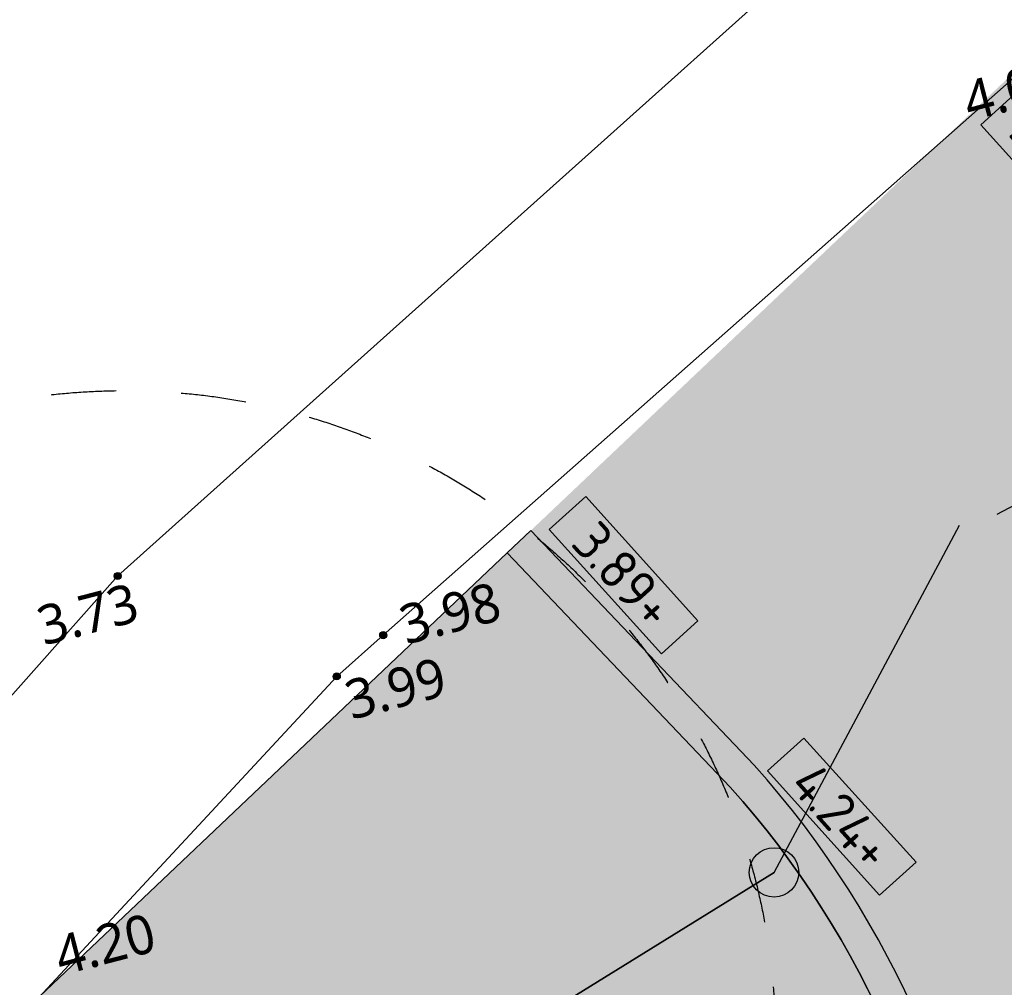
# Model space of a CAD drawing. Header units: millimetres. Extents: x 37875 to 299461, y 97699 to 271071.
# Tile 185 of 198: x 177522 to 186600, y 232505 to 241426. Entities that reach past the tile are written whole.
import ezdxf
from ezdxf.enums import TextEntityAlignment as Align

# ---------------------------------------------------------------- set-up
doc = ezdxf.new("R2010")
doc.units = ezdxf.units.MM
doc.linetypes.add('HIDDEN2X', pattern=[10, 5, -5])
for name, color, linetype, true_color in [('Boom - stamprojectie', 7, 'HIDDEN2X', 0x009900), ('Terrein - Groen Solid', 7, 'Continuous', 0x6c9a5b), ('Terrein - Struyk Verwo - Hydro Lineo XL  0 Solid Grijs', 7, 'Continuous', 0xb6b7b4)]:
    doc.layers.add(name, color=color, linetype=linetype, true_color=true_color)
for name, color, linetype in [('Hoogte inmeting Binnen Perceel Elementen', 252, 'Continuous'), ('Hoogte inmeting Buiten Perceel', 252, 'Continuous'), ('Terrein - Groen Gras', 10, 'Continuous'), ('Terrein - Straat Nieuw', 10, 'Continuous'), ('Terrein - Struyk Verwo - Hydro Lineo XL 0 Tegels', 250, 'Continuous'), ('Terrein - Struyk Verwo - Hydro Lineo XL 50 Tegels', 251, 'Continuous')]:
    doc.layers.add(name, color=color, linetype=linetype)
doc.layers.add('N-ME-IE-TERREINAFSCHEIDING_KUNSTMATIG_HEKWERK_RASTER-G', color=30, linetype='IE-TERREINAFSCHEIDING_KUNSTMATIG-SO', lineweight=35, true_color=0xff7f00)
doc.layers.add('N-WE-IE-TERREINAFSCHEIDING_DOORGANG-S', color=210, linetype='Continuous', lineweight=25)
doc.layers.add('X-XX-AL-HOOGTELABEL-S-200', color=7, linetype='Continuous', lineweight=18)
doc.styles.add('20240327-SHE000-0150x1$0$Segoe UI', font='segoeui.ttf', dxfattribs={"height": 12})
doc.styles.add('NLCS-ISO-ANNOTATIEF-T18', font='txt', dxfattribs={"height": 1.8})
doc.linetypes.add('IE-TERREINAFSCHEIDING_KUNSTMATIG-SO', pattern='A,4,[82,NLCS.SHX,S=0.75,R=90,X=0,Y=0],4,-2', length=10)

# ---------------------------------------------------------------- blocks, each defined once
blk = doc.blocks.new('20240327-SHE000-0150x1$0$detailpunt')
h = blk.add_hatch(color=256)
edge = h.paths.add_edge_path()
edge.add_arc((0, 0), 0.1623463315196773, 0, 360)
blk.add_circle((0, 0), 0.1623463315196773)
blk = doc.blocks.new('Hoogten Buitenperceel')
at = {"xscale": 200, "yscale": 200, "zscale": 200}
for p in [(28423.71528285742, 24114.10074269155, 3728.892608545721), (30655.92064642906, 22970.98667108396, 3983.79149606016), (30145.83454433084, 22710.56030845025, 3989.943516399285)]:
    blk.add_blockref('20240327-SHE000-0150x1$0$detailpunt', p, dxfattribs=at)
at = {"style": '20240327-SHE000-0150x1$0$Segoe UI'}
for s, p in [('4.09', (37079.08418297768, 26199.00641559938, 4086.712017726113)), ('3.73', (27602.676209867, 23664.18513553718, 3728.892608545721)), ('3.98', (30838.46658208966, 22833.47707002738, 3983.79149606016)), ('3.99', (30177.93994244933, 22288.64097564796, 3989.943516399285))]:
    blk.add_text(s, height=360, dxfattribs=at).set_placement(p)
blk = doc.blocks.new('Inmeting Terrein Buiten Perceel')
blk.add_lwpolyline([(-6.468429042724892, 2.394458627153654), (20.1153044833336, 16.25150532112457), (23.84954933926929, 18.61382717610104), (26.04708792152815, 20.09384937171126), (30.14583454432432, 22.71056030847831), (30.65592064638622, 22.97098667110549), (37.90012325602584, 26.64892202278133)])
blk.add_polyline3d([(-7.271382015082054, 4.254458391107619, 3.208282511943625), (16.93067870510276, 16.8630119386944, 3.662921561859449), (20.04920070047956, 18.52035183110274, 3.776970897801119), (22.40557294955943, 19.99611135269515, 3.722808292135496), (25.91160370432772, 22.43077452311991, 3.714426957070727), (28.42371528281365, 24.11410074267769, 3.72889260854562), (36.90978991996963, 28.49694654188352, 3.98756940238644), (40.85470754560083, 30.52745656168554, 3.989394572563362), (46.93591126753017, 33.02043148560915, 4.178105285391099), (51.03591299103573, 34.7024504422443, 4.337321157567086)])
blk = doc.blocks.new('Inmeting Inriching Binnen perceel')
at = {"style": '20240327-SHE000-0150x1$0$Segoe UI'}
blk.add_text('4.20', height=0.36, dxfattribs=at).set_placement((26.99118940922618, 20.67847181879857, 4.201204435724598))
blk = doc.blocks.new('*U284')
h = blk.add_hatch(color=253)
h.dxf.hatch_style = 1
h.paths.add_polyline_path([(-3.858258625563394, -1.132202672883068), (3.858258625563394, -1.132202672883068), (3.858258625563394, 1.132202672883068), (-3.858258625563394, 1.132202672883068)])
blk.add_lwpolyline([(-3.858258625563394, -1.132202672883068), (3.858258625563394, -1.132202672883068), (3.858258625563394, 1.132202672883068), (-3.858258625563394, 1.132202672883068)], close=True)
at = {"style": 'NLCS-ISO-ANNOTATIEF-T18'}
blk.add_attdef('HGT', text='', height=1.8, dxfattribs=at).set_placement((-0.002853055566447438, -0.0004570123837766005), align=Align.MIDDLE_CENTER)
blk = doc.blocks.new('SIE-TERREINAFSCHEIDING_DOORGANG_ONDERHOUDSPOORT_4000_LAAG')
at = {"flags": 128}
for points in [[(1.925753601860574, -0.5398824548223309), (0, 0)], [(3.999999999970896, 2.328307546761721e-10), (2.102259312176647, -0.6313321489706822)]]:
    blk.add_lwpolyline(points, dxfattribs=at)
for centre in [(0, 0), (4.000000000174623, -5.820766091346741e-11)]:
    blk.add_circle(centre, 0.1254384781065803)

msp = doc.modelspace()

# ---------------------------------------------------------------- hatches: boundary and pattern name
at = {"layer": 'Terrein - Groen Gras'}
h = msp.add_hatch(dxfattribs=at)
h.set_pattern_fill('GRASS', color=256, scale=19.99999999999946, angle=44.55382537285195)
h.set_pattern_definition([(134.5538253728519, (-39679091.98138075, -435187456.3575751), (-507.984597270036, 3.955865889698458), [95.2499999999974, -623.1704895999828]), (89.55382537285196, (-39679091.98138075, -435187456.3575751), (-507.9845973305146, 3.955865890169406), [95.24999999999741, -412.7499999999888]), (179.5538253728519, (-39679091.98138075, -435187456.3575751), (-3.955865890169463, -507.9845973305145), [95.24999999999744, -412.7499999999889])])
edge = h.paths.add_edge_path()
edge.add_line((180648.3820131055, 218512.1338166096), (172867.4190995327, 218519.9035949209))
edge.add_line((172867.4190995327, 218519.9035949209), (172865.0225497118, 216119.9047914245))
edge.add_line((172865.0225497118, 216119.9047914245), (170214.0570780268, 216122.5519462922))
edge.add_line((170214.0570780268, 216122.5519462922), (170211.6605281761, 213722.5531427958))
edge.add_line((170211.6605281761, 213722.5531427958), (167560.6950564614, 213725.2002976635))
edge.add_line((167560.6950564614, 213725.2002976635), (167558.2985075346, 211325.2014942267))
edge.add_line((167558.2985075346, 211325.2014942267), (164907.333034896, 211327.8486490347))
edge.add_line((164907.333034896, 211327.8486490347), (164904.9364859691, 208927.849845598))
edge.add_line((164904.9364859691, 208927.849845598), (162253.9710133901, 208930.4970004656))
edge.add_line((162253.9710133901, 208930.4970004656), (162251.5744644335, 206530.4981969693))
edge.add_line((162251.5744644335, 206530.4981969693), (159600.6089917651, 206533.1453518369))
edge.add_line((159600.6089917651, 206533.1453518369), (159598.2124428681, 204133.146548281))
edge.add_line((159598.2124428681, 204133.146548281), (156947.2469702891, 204135.7937032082))
edge.add_line((156947.2469702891, 204135.7937032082), (156944.8504213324, 201735.7948996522))
edge.add_line((156944.8504213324, 201735.7948996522), (154293.8849487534, 201738.4420545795))
edge.add_line((154293.8849487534, 201738.4420545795), (154291.4883998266, 199338.4432510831))
edge.add_line((154291.4883998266, 199338.4432510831), (151640.5229271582, 199341.0904058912))
edge.add_line((151640.5229271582, 199341.0904058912), (151638.1263782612, 196941.0916023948))
edge.add_line((151638.1263782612, 196941.0916023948), (148987.1609056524, 196943.7387572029))
edge.add_line((148987.1609056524, 196943.7387572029), (148984.7643566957, 194543.7399537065))
edge.add_line((148984.7643566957, 194543.7399537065), (146333.7988840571, 194546.3871086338))
edge.add_line((146333.7988840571, 194546.3871086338), (146331.4023351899, 192146.3883051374))
edge.add_line((146331.4023351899, 192146.3883051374), (143680.4368625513, 192149.035460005))
edge.add_line((143680.4368625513, 192149.035460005), (143678.0403136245, 189749.0366565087))
edge.add_line((143678.0403136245, 189749.0366565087), (141027.0748409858, 189751.6838113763))
edge.add_line((141027.0748409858, 189751.6838113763), (141024.6782921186, 187351.68500788))
edge.add_line((141024.6782921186, 187351.68500788), (138373.7128194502, 187354.3321627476))
edge.add_line((138373.7128194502, 187354.3321627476), (138371.3162705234, 184954.3333593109))
edge.add_line((138371.3162705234, 184954.3333593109), (135720.3507979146, 184956.9805141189))
edge.add_line((135720.3507979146, 184956.9805141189), (135717.9542489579, 182556.9817106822))
edge.add_line((135717.9542489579, 182556.9817106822), (133066.9887763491, 182559.6288654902))
edge.add_line((133066.9887763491, 182559.6288654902), (133064.5922274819, 180159.6300619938))
edge.add_line((133064.5922274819, 180159.6300619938), (130413.6267547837, 180162.2772169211))
edge.add_line((130413.6267547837, 180162.2772169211), (130411.2302059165, 177762.2784134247))
edge.add_line((130411.2302059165, 177762.2784134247), (127760.2647332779, 177764.9255682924))
edge.add_line((127760.2647332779, 177764.9255682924), (127757.868184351, 175364.9267649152))
edge.add_line((127757.868184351, 175364.9267649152), (125106.902711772, 175367.5739197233))
edge.add_line((125106.902711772, 175367.5739197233), (125104.5061628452, 172967.5751162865))
edge.add_line((125104.5061628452, 172967.5751162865), (122453.5406902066, 172970.2222711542))
edge.add_line((122453.5406902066, 172970.2222711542), (122451.1441412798, 170570.2234677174))
edge.add_line((122451.1441412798, 170570.2234677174), (119800.1786686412, 170572.8706225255))
edge.add_line((119800.1786686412, 170572.8706225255), (119797.7821197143, 168172.8718190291))
edge.add_line((119797.7821197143, 168172.8718190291), (117146.8166470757, 168175.5189738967))
edge.add_line((117146.8166470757, 168175.5189738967), (117144.4200982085, 165775.5201704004))
edge.add_line((117144.4200982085, 165775.5201704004), (114493.4546255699, 165778.1673253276))
edge.add_line((114493.4546255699, 165778.1673253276), (114491.0580766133, 163378.1685218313))
edge.add_line((114491.0580766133, 163378.1685218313), (111840.0926040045, 163380.8156766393))
edge.add_line((111840.0926040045, 163380.8156766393), (111837.6960550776, 160980.8168732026))
edge.add_line((111837.6960550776, 160980.8168732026), (109186.730582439, 160983.4640280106))
edge.add_line((109186.730582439, 160983.4640280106), (109184.334033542, 158583.4652245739))
edge.add_line((109184.334033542, 158583.4652245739), (106533.3685609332, 158586.1123794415))
edge.add_line((106533.3685609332, 158586.1123794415), (106530.9720119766, 156186.1135760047))
edge.add_line((106530.9720119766, 156186.1135760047), (103880.0065393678, 156188.7607308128))
edge.add_line((103880.0065393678, 156188.7607308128), (103877.6099904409, 153788.7619273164))
edge.add_line((103877.6099904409, 153788.7619273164), (101226.6445178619, 153791.4090821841))
edge.add_line((101226.6445178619, 153791.4090821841), (101224.2479689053, 151391.4102786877))
edge.add_line((101224.2479689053, 151391.4102786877), (98573.28249626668, 151394.057433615))
edge.add_line((98573.28249626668, 151394.057433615), (98570.88594736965, 148994.0586301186))
edge.add_line((98570.88594736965, 148994.0586301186), (95919.92047473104, 148996.7057849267))
edge.add_line((95919.92047473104, 148996.7057849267), (95917.52392580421, 146596.7069814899))
edge.add_line((95917.52392580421, 146596.7069814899), (93266.55845322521, 146599.3541362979))
edge.add_line((93266.55845322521, 146599.3541362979), (93264.16190426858, 144199.3553328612))
edge.add_line((93264.16190426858, 144199.3553328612), (90613.19643165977, 144202.0024877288))
edge.add_line((90613.19643165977, 144202.0024877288), (90610.79988273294, 141802.0036842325))
edge.add_line((90610.79988273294, 141802.0036842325), (87959.83441009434, 141804.6508391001))
edge.add_line((87959.83441009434, 141804.6508391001), (87957.4378611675, 139404.6520355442))
edge.add_line((87957.4378611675, 139404.6520355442), (85306.4723885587, 139407.2991904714))
edge.add_line((85306.4723885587, 139407.2991904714), (85304.07583966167, 137007.3003869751))
edge.add_line((85304.07583966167, 137007.3003869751), (82653.11036702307, 137009.9475419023))
edge.add_line((82653.11036702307, 137009.9475419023), (82650.71381812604, 134609.9487384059))
edge.add_line((82650.71381812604, 134609.9487384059), (87332.09341516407, 134605.2740879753))
edge.add_line((87332.09341516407, 134605.2740879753), (85359.68707873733, 132834.8416022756))
edge.add_arc((81441.2781084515, 139326.7513992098), 7582.79774687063, 266.13678749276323, 301.11448373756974, ccw=False)
edge.add_line((80930.38938012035, 131761.1837154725), (78757.49216457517, 135144.984072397))
edge.add_line((78757.49216457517, 135144.984072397), (118689.7143149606, 171255.2339764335))
edge.add_line((118689.7143149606, 171255.2339764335), (156973.782726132, 205814.5540781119))
edge.add_line((156973.782726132, 205814.5540781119), (153511.0574197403, 209482.0918696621))
edge.add_line((153511.0574197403, 209482.0918696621), (153932.5055490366, 209881.6919413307))
edge.add_line((153932.5055490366, 209881.6919413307), (154005.5292211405, 209800.870763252))
edge.add_line((154005.5292211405, 209800.870763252), (153730.9916272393, 209552.8201443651))
edge.add_line((153730.9916272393, 209552.8201443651), (157115.0451342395, 205807.415630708))
edge.add_line((157115.0451342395, 205807.415630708), (104682.8190413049, 158433.772023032))
edge.add_line((104682.8190413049, 158433.772023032), (104930.8696601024, 158159.2344290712))
edge.add_line((104930.8696601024, 158159.2344290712), (140954.6624492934, 190707.5057534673))
edge.add_line((140954.6624492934, 190707.5057534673), (157637.633347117, 205780.9286556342))
edge.add_line((157637.633347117, 205780.9286556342), (153932.505548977, 209881.6919413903))
edge.add_line((153932.505548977, 209881.6919413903), (172359.7962665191, 226599.3438772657))
edge.add_line((172359.7962665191, 226599.3438772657), (175380.5902263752, 229824.2396961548))
edge.add_line((175380.5902263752, 229824.2396961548), (177135.7002977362, 231808.9890902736))
edge.add_line((177135.7002977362, 231808.9890902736), (177704.9595409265, 232421.7713981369))
edge.add_line((177704.9595409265, 232421.7713981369), (180633.4157383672, 235198.4151302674))
edge.add_line((180633.4157383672, 235198.4151302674), (182016.3972968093, 236509.7023127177))
edge.add_line((182016.3972968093, 236509.7023127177), (184073.5918112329, 234350.7135566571))
edge.add_arc((177711.7653395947, 228661.7032455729), 8534.499069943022, -31.61321906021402, 41.80440894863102, ccw=False)
edge.add_arc((161043.4009907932, 237963.7274921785), 27617.38179850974, 315.22501723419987, 330.07910017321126, ccw=False)
at = {"layer": 'Terrein - Groen Solid'}
h = msp.add_hatch(color=256, dxfattribs=at)
h.dxf.hatch_style = 1
edge = h.paths.add_edge_path()
edge.add_line((180648.3820131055, 218512.1338166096), (172867.4190995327, 218519.9035949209))
edge.add_line((172867.4190995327, 218519.9035949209), (172865.0225497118, 216119.9047914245))
edge.add_line((172865.0225497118, 216119.9047914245), (170214.0570780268, 216122.5519462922))
edge.add_line((170214.0570780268, 216122.5519462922), (170211.6605281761, 213722.5531427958))
edge.add_line((170211.6605281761, 213722.5531427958), (167560.6950564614, 213725.2002976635))
edge.add_line((167560.6950564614, 213725.2002976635), (167558.2985075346, 211325.2014942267))
edge.add_line((167558.2985075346, 211325.2014942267), (164907.333034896, 211327.8486490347))
edge.add_line((164907.333034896, 211327.8486490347), (164904.9364859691, 208927.849845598))
edge.add_line((164904.9364859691, 208927.849845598), (162253.9710133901, 208930.4970004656))
edge.add_line((162253.9710133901, 208930.4970004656), (162251.5744644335, 206530.4981969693))
edge.add_line((162251.5744644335, 206530.4981969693), (159600.6089917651, 206533.1453518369))
edge.add_line((159600.6089917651, 206533.1453518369), (159598.2124428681, 204133.146548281))
edge.add_line((159598.2124428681, 204133.146548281), (156947.2469702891, 204135.7937032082))
edge.add_line((156947.2469702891, 204135.7937032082), (156944.8504213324, 201735.7948996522))
edge.add_line((156944.8504213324, 201735.7948996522), (154293.8849487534, 201738.4420545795))
edge.add_line((154293.8849487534, 201738.4420545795), (154291.4883998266, 199338.4432510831))
edge.add_line((154291.4883998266, 199338.4432510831), (151640.5229271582, 199341.0904058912))
edge.add_line((151640.5229271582, 199341.0904058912), (151638.1263782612, 196941.0916023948))
edge.add_line((151638.1263782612, 196941.0916023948), (148987.1609056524, 196943.7387572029))
edge.add_line((148987.1609056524, 196943.7387572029), (148984.7643566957, 194543.7399537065))
edge.add_line((148984.7643566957, 194543.7399537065), (146333.7988840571, 194546.3871086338))
edge.add_line((146333.7988840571, 194546.3871086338), (146331.4023351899, 192146.3883051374))
edge.add_line((146331.4023351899, 192146.3883051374), (143680.4368625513, 192149.035460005))
edge.add_line((143680.4368625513, 192149.035460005), (143678.0403136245, 189749.0366565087))
edge.add_line((143678.0403136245, 189749.0366565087), (141027.0748409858, 189751.6838113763))
edge.add_line((141027.0748409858, 189751.6838113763), (141024.6782921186, 187351.68500788))
edge.add_line((141024.6782921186, 187351.68500788), (138373.7128194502, 187354.3321627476))
edge.add_line((138373.7128194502, 187354.3321627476), (138371.3162705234, 184954.3333593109))
edge.add_line((138371.3162705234, 184954.3333593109), (135720.3507979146, 184956.9805141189))
edge.add_line((135720.3507979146, 184956.9805141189), (135717.9542489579, 182556.9817106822))
edge.add_line((135717.9542489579, 182556.9817106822), (133066.9887763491, 182559.6288654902))
edge.add_line((133066.9887763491, 182559.6288654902), (133064.5922274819, 180159.6300619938))
edge.add_line((133064.5922274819, 180159.6300619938), (130413.6267547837, 180162.2772169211))
edge.add_line((130413.6267547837, 180162.2772169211), (130411.2302059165, 177762.2784134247))
edge.add_line((130411.2302059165, 177762.2784134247), (127760.2647332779, 177764.9255682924))
edge.add_line((127760.2647332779, 177764.9255682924), (127757.868184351, 175364.9267649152))
edge.add_line((127757.868184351, 175364.9267649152), (125106.902711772, 175367.5739197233))
edge.add_line((125106.902711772, 175367.5739197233), (125104.5061628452, 172967.5751162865))
edge.add_line((125104.5061628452, 172967.5751162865), (122453.5406902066, 172970.2222711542))
edge.add_line((122453.5406902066, 172970.2222711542), (122451.1441412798, 170570.2234677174))
edge.add_line((122451.1441412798, 170570.2234677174), (119800.1786686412, 170572.8706225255))
edge.add_line((119800.1786686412, 170572.8706225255), (119797.7821197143, 168172.8718190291))
edge.add_line((119797.7821197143, 168172.8718190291), (117146.8166470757, 168175.5189738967))
edge.add_line((117146.8166470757, 168175.5189738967), (117144.4200982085, 165775.5201704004))
edge.add_line((117144.4200982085, 165775.5201704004), (114493.4546255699, 165778.1673253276))
edge.add_line((114493.4546255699, 165778.1673253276), (114491.0580766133, 163378.1685218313))
edge.add_line((114491.0580766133, 163378.1685218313), (111840.0926040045, 163380.8156766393))
edge.add_line((111840.0926040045, 163380.8156766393), (111837.6960550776, 160980.8168732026))
edge.add_line((111837.6960550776, 160980.8168732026), (109186.730582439, 160983.4640280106))
edge.add_line((109186.730582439, 160983.4640280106), (109184.334033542, 158583.4652245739))
edge.add_line((109184.334033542, 158583.4652245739), (106533.3685609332, 158586.1123794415))
edge.add_line((106533.3685609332, 158586.1123794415), (106530.9720119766, 156186.1135760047))
edge.add_line((106530.9720119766, 156186.1135760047), (103880.0065393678, 156188.7607308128))
edge.add_line((103880.0065393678, 156188.7607308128), (103877.6099904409, 153788.7619273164))
edge.add_line((103877.6099904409, 153788.7619273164), (101226.6445178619, 153791.4090821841))
edge.add_line((101226.6445178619, 153791.4090821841), (101224.2479689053, 151391.4102786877))
edge.add_line((101224.2479689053, 151391.4102786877), (98573.28249626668, 151394.057433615))
edge.add_line((98573.28249626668, 151394.057433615), (98570.88594736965, 148994.0586301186))
edge.add_line((98570.88594736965, 148994.0586301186), (95919.92047473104, 148996.7057849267))
edge.add_line((95919.92047473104, 148996.7057849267), (95917.52392580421, 146596.7069814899))
edge.add_line((95917.52392580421, 146596.7069814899), (93266.55845322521, 146599.3541362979))
edge.add_line((93266.55845322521, 146599.3541362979), (93264.16190426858, 144199.3553328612))
edge.add_line((93264.16190426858, 144199.3553328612), (90613.19643165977, 144202.0024877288))
edge.add_line((90613.19643165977, 144202.0024877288), (90610.79988273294, 141802.0036842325))
edge.add_line((90610.79988273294, 141802.0036842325), (87959.83441009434, 141804.6508391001))
edge.add_line((87959.83441009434, 141804.6508391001), (87957.4378611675, 139404.6520355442))
edge.add_line((87957.4378611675, 139404.6520355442), (85306.4723885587, 139407.2991904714))
edge.add_line((85306.4723885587, 139407.2991904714), (85304.07583966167, 137007.3003869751))
edge.add_line((85304.07583966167, 137007.3003869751), (82653.11036702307, 137009.9475419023))
edge.add_line((82653.11036702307, 137009.9475419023), (82650.71381812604, 134609.9487384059))
edge.add_line((82650.71381812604, 134609.9487384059), (87332.09341516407, 134605.2740879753))
edge.add_line((87332.09341516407, 134605.2740879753), (85359.68707873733, 132834.8416022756))
edge.add_arc((81441.2781084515, 139326.7513992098), 7582.79774687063, 266.13678749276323, 301.11448373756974, ccw=False)
edge.add_line((80930.38938012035, 131761.1837154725), (78757.49216457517, 135144.984072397))
edge.add_line((78757.49216457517, 135144.984072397), (118689.7143149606, 171255.2339764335))
edge.add_line((118689.7143149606, 171255.2339764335), (156973.782726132, 205814.5540781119))
edge.add_line((156973.782726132, 205814.5540781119), (153511.0574197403, 209482.0918696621))
edge.add_line((153511.0574197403, 209482.0918696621), (153932.5055490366, 209881.6919413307))
edge.add_line((153932.5055490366, 209881.6919413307), (154005.5292211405, 209800.870763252))
edge.add_line((154005.5292211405, 209800.870763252), (153730.9916272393, 209552.8201443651))
edge.add_line((153730.9916272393, 209552.8201443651), (157115.0451342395, 205807.415630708))
edge.add_line((157115.0451342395, 205807.415630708), (104682.8190413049, 158433.772023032))
edge.add_line((104682.8190413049, 158433.772023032), (104930.8696601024, 158159.2344290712))
edge.add_line((104930.8696601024, 158159.2344290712), (140954.6624492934, 190707.5057534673))
edge.add_line((140954.6624492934, 190707.5057534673), (157637.633347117, 205780.9286556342))
edge.add_line((157637.633347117, 205780.9286556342), (153932.505548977, 209881.6919413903))
edge.add_line((153932.505548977, 209881.6919413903), (172359.7962665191, 226599.3438772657))
edge.add_line((172359.7962665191, 226599.3438772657), (175380.5902263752, 229824.2396961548))
edge.add_line((175380.5902263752, 229824.2396961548), (177135.7002977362, 231808.9890902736))
edge.add_line((177135.7002977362, 231808.9890902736), (177704.9595409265, 232421.7713981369))
edge.add_line((177704.9595409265, 232421.7713981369), (180633.4157383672, 235198.4151302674))
edge.add_line((180633.4157383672, 235198.4151302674), (182016.3972968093, 236509.7023127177))
edge.add_line((182016.3972968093, 236509.7023127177), (184073.5918112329, 234350.7135566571))
edge.add_arc((177711.7653395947, 228661.7032455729), 8534.499069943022, -31.61321906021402, 41.80440894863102, ccw=False)
edge.add_arc((161043.4009907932, 237963.7274921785), 27617.38179850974, 315.22501723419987, 330.07910017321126, ccw=False)
at = {"layer": 'Terrein - Struyk Verwo - Hydro Lineo XL  0 Solid Grijs'}
h = msp.add_hatch(color=256, dxfattribs=at)
h.dxf.hatch_style = 1
edge = h.paths.add_edge_path()
edge.add_line((86667.08133857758, 133605.2315811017), (85553.45141666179, 132605.6370480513))
edge.add_arc((81444.42927917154, 139289.8482107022), 7846.192821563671, 243.3934766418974, 301.58052010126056, ccw=False)
edge.add_line((77930.42639436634, 132274.5416944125), (80589.90902188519, 129555.3623258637))
edge.add_line((80589.90902187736, 129555.3623257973), (82707.80905655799, 127281.1426959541))
edge.add_arc((76828.5005625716, 122246.2177695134), 7740.590247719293, 29.620857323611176, 40.57610376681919, ccw=False)
edge.add_line((83557.5122594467, 126072.0691735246), (86684.82578860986, 128897.670816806))
edge.add_line((86684.8257886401, 128897.6708168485), (87194.49644631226, 128897.1618787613))
edge.add_line((87194.49644633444, 128897.1618787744), (87704.1671040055, 128896.6529408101))
edge.add_line((87704.16710396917, 128896.6529408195), (88304.16680482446, 128896.0538035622))
edge.add_line((88304.16680481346, 128896.0538035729), (100304.160822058, 128884.0710590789))
edge.add_line((100304.1608220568, 128884.071059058), (100316.4730919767, 141214.0649118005))
edge.add_line((100316.4730919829, 141214.0649117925), (102716.471895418, 141211.6683628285))
edge.add_line((102716.4718954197, 141211.6683628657), (102718.6415632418, 143384.4594897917))
edge.add_line((102718.6415632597, 143384.4594897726), (105118.6403666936, 143382.0629409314))
edge.add_line((105118.6403666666, 143382.0629409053), (105120.810034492, 145554.8540674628))
edge.add_line((105120.8100345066, 145554.8540674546), (107520.8088379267, 145552.4575185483))
edge.add_line((107520.8088379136, 145552.4575185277), (107522.9785057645, 147725.2486454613))
edge.add_line((107522.9785057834, 147725.2486454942), (109922.9773092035, 147722.8520965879))
edge.add_line((109922.9773091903, 147722.8520965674), (109925.1469770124, 149895.6432234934))
edge.add_line((109925.1469770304, 149895.6432234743), (112325.1457804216, 149893.2466745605))
edge.add_line((112325.1457804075, 149893.246674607), (112327.3154482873, 152066.0378015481))
edge.add_line((112327.3154483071, 152066.0378015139), (114727.3142517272, 152063.6412526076))
edge.add_line((114727.3142517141, 152063.6412525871), (114729.4839195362, 154236.4323795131))
edge.add_line((114729.4839195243, 154236.4323795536), (117129.4827229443, 154234.0358306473))
edge.add_line((117129.482722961, 154234.0358306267), (117131.6523907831, 156406.8269575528))
edge.add_line((117131.652390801, 156406.8269575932), (119531.6511942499, 156404.4304086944))
edge.add_line((119531.6511942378, 156404.4304086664), (119533.8208620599, 158577.2215355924))
edge.add_line((119533.8208620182, 158577.2215355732), (121933.8196654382, 158574.824986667))
edge.add_line((121933.8196654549, 158574.8249867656), (121935.9893333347, 160747.6161137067))
edge.add_line((121935.9893333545, 160747.6161136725), (124335.9881367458, 160745.2195647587))
edge.add_line((124335.9881367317, 160745.2195647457), (124338.1578045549, 162918.0106915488))
edge.add_line((124338.1578045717, 162918.0106915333), (126738.1566079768, 162915.6141426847))
edge.add_line((126738.1566079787, 162915.6141426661), (126740.3262758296, 165088.4052695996))
edge.add_line((126740.3262758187, 165088.405269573), (128840.325228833, 165086.3082892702))
edge.add_line((128840.3252288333, 165086.3082893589), (128842.22368819, 166987.5005254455))
edge.add_line((128842.2236882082, 166987.5005254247), (131402.3725807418, 166984.9440566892))
edge.add_line((131402.37258073, 166984.9440566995), (131404.427388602, 169042.7098743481))
edge.add_line((131404.4273885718, 169042.7098743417), (144004.463143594, 169030.1279505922))
edge.add_line((144004.4631436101, 169030.1279505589), (144011.6946662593, 176229.9630641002))
edge.add_line((144011.6946662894, 176229.9630640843), (144743.5703354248, 176229.2322404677))
edge.add_line((144743.5703354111, 176229.2322405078), (144748.6929587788, 181359.2296829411))
edge.add_line((144748.6929587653, 181359.2296829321), (147148.6917620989, 181356.8331340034))
edge.add_line((147148.6917621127, 181356.8331340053), (147146.1356067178, 183525.3544100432))
edge.add_line((147146.1356067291, 183525.3544100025), (149250.856114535, 183523.2527149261))
edge.add_line((149250.8561144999, 183523.2527150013), (149252.7588422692, 185428.7195165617))
edge.add_line((149252.7588422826, 185428.7195165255), (150742.1267036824, 186774.3853054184))
edge.add_line((150742.1267036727, 186774.3853053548), (152231.4945650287, 188120.0510942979))
edge.add_line((152231.494565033, 188120.051094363), (156810.2413640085, 192257.0162344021))
edge.add_line((156810.2413640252, 192257.0162344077), (163444.5160833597, 192250.3914444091))
edge.add_line((163444.5160833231, 192250.3914443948), (163441.5203737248, 189250.3929401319))
edge.add_line((163441.520373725, 189250.3929401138), (170341.516933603, 189243.5028081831))
edge.add_line((170341.5169336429, 189243.502808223), (170348.4391517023, 195473.9171884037))
edge.add_line((170348.4391516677, 195473.9171883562), (170355.5315828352, 199518.5186944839))
edge.add_line((170355.5315828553, 199518.5186945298), (170350.7942035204, 202007.1107801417))
edge.add_line((170350.7942035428, 202007.1107800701), (170349.695555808, 203444.3957816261))
edge.add_line((170349.6955557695, 203444.395781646), (170348.1431030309, 204488.7258807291))
edge.add_line((170348.1431030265, 204488.7258807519), (176318.2164821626, 209882.758946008))
edge.add_line((176318.2164821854, 209882.7589460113), (179818.2147444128, 209879.2639853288))
edge.add_line((179818.214744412, 209879.2639853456), (179820.5240697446, 213047.289544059))
edge.add_line((179820.5240697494, 213047.2895440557), (183321.3764702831, 213043.7937239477))
edge.add_line((183321.3764702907, 213043.7937239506), (183323.5461382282, 215216.5848509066))
edge.add_line((183323.5461381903, 215216.5848508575), (185723.5449416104, 215214.1883019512))
edge.add_line((185723.5449416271, 215214.1883019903), (185725.714609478, 217386.9794289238))
edge.add_line((185725.7146094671, 217386.9794288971), (188125.7134128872, 217384.5828799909))
edge.add_line((188125.7134129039, 217384.5828799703), (188127.4155854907, 219089.2058046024))
edge.add_line((188127.4155854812, 219089.2058046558), (190527.4143889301, 219086.809255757))
edge.add_line((190527.414388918, 219086.809255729), (190529.6392722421, 221314.8953638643))
edge.add_line((190529.6392722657, 221314.8953638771), (192629.6382252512, 221312.7983835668))
edge.add_line((192629.6382252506, 221312.7983835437), (192632.7343676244, 224413.397754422))
edge.add_arc((185176.2764753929, 229285.2663065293), 8906.956129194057, 326.8403740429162, 364.3411159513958)
edge.add_arc((185113.2463353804, 229290.6587827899), 8969.40300132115, 364.2762912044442, 398.9877143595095)
edge.add_line((192084.9918430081, 234933.7922011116), (188484.377384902, 238908.3049918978))
edge.add_line((188484.3773848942, 238908.3049919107), (186712.6955498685, 240962.5423860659))
edge.add_line((186712.6955498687, 240962.5423860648), (182234.0977548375, 236716.1170827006))
edge.add_line((182234.0977547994, 236716.1170827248), (184294.0275854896, 234554.2576613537))
edge.add_arc((177711.7653394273, 228661.70324559), 8834.499070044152, -31.58431276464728, 41.83545197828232, ccw=False)
edge.add_arc((161043.4012263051, 237963.7273376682), 27917.38151726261, 314.9676340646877, 330.0700607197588, ccw=False)
edge.add_line((180772.8165684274, 218212.0094114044), (177997.1169734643, 218214.7811249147))
edge.add_line((177997.1169734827, 218214.7811249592), (177995.0199930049, 216114.7821681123))
edge.add_line((177995.0199929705, 216114.7821681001), (175344.0545203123, 216117.4293229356))
edge.add_line((175344.0545203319, 216117.4293229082), (175341.6579714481, 213717.4305194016))
edge.add_line((175341.6579714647, 213717.4305194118), (172690.6924988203, 213720.0776743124))
edge.add_line((172690.6924988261, 213720.0776743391), (172688.2959499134, 211320.078870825))
edge.add_line((172688.2959498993, 211320.0788708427), (170037.3304772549, 211322.7260257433))
edge.add_line((170037.3304772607, 211322.7260257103), (170034.9339283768, 208922.7272222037))
edge.add_line((170034.9339283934, 208922.727222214), (167383.9684557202, 208925.3743771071))
edge.add_line((167383.9684556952, 208925.3743770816), (167381.5719068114, 206525.375573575))
edge.add_line((167381.571906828, 206525.3755735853), (164730.6064341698, 206528.0227284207))
edge.add_line((164730.6064341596, 206528.0227284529), (164728.2098852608, 204128.023925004))
edge.add_line((164728.2098852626, 204128.0239250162), (162077.2444126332, 204130.6710798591))
edge.add_line((162077.244412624, 204130.6710798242), (162074.8478637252, 201730.6722763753))
edge.add_line((162074.8478637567, 201730.6722763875), (159423.8823910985, 201733.3194312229))
edge.add_line((159423.8823910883, 201733.3194311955), (159421.4858422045, 199333.3206276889))
edge.add_line((159421.4858421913, 199333.3206276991), (156770.5203695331, 199335.9677825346))
edge.add_line((156770.5203695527, 199335.9677825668), (156768.1238206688, 196935.9689790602))
edge.add_line((156768.1238206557, 196935.9689790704), (154117.1583479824, 196938.6161339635))
edge.add_line((154117.1583479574, 196938.6161339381), (154114.7617990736, 194538.6173304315))
edge.add_line((154114.7617990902, 194538.6173304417), (151463.796326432, 194541.2644852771))
edge.add_line((151463.7963264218, 194541.2644852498), (151461.399777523, 192141.2656818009))
edge.add_line((151461.3997775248, 192141.265681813), (148810.4343048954, 192143.9128366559))
edge.add_line((148810.434304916, 192143.9128366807), (148808.0377560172, 189743.9140332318))
edge.add_line((148808.037756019, 189743.9140332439), (146157.0722833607, 189746.5611880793))
edge.add_line((146157.0722833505, 189746.5611880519), (146154.6757344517, 187346.5623846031))
edge.add_line((146154.6757344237, 187346.5623845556), (143503.7102617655, 187349.209539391))
edge.add_line((143503.7102617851, 187349.2095393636), (143501.3137129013, 184949.210735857))
edge.add_line((143501.3137128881, 184949.2107358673), (140850.3482402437, 184951.8578907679))
edge.add_line((140850.3482402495, 184951.8578908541), (140847.9516913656, 182551.8590873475))
edge.add_line((140847.9516913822, 182551.8590872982), (138196.986218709, 182554.5062421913))
edge.add_line((138196.9862187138, 182554.5062422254), (138194.58966983, 180154.5074387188))
edge.add_line((138194.5896698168, 180154.5074386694), (135543.6241971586, 180157.1545935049))
edge.add_line((135543.6241971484, 180157.1545934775), (135541.2276482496, 177757.1557900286))
edge.add_line((135541.2276482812, 177757.1557900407), (132890.2621756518, 177759.8029448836))
edge.add_line((132890.2621756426, 177759.802944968), (132887.8656267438, 175359.8041415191))
edge.add_line((132887.8656267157, 175359.8041414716), (130236.9001540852, 175362.4512964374))
edge.add_line((130236.9001541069, 175362.4512964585), (130234.5036052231, 172962.4524929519))
edge.add_line((130234.5036052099, 172962.4524929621), (127583.5381325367, 172965.0996478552))
edge.add_line((127583.5381325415, 172965.0996478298), (127581.1415836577, 170565.1008443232))
edge.add_line((127581.1415836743, 170565.1008443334), (124930.1761110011, 170567.7479992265))
edge.add_line((124930.1761109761, 170567.7479992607), (124927.7795620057, 168167.7491957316))
edge.add_line((124927.7795620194, 168167.7491957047), (122276.8140894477, 168170.3963505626))
edge.add_line((122276.8140894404, 168170.3963505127), (122274.4175405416, 165770.3975470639))
edge.add_line((122274.4175405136, 165770.397547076), (119623.4520678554, 165773.0447019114))
edge.add_line((119623.452067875, 165773.044701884), (119621.0555189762, 163373.0458984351))
edge.add_line((119621.0555190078, 163373.0458984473), (116970.0900463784, 163375.6930532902))
edge.add_line((116970.0900463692, 163375.6930533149), (116967.6934974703, 160975.694249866))
edge.add_line((116967.6934974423, 160975.6942498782), (114316.7280247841, 160978.3414047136))
edge.add_line((114316.7280248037, 160978.3414046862), (114314.3314759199, 158578.3426011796))
edge.add_line((114314.3314759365, 158578.3426011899), (111663.3660032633, 158580.989756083))
edge.add_line((111663.3660032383, 158580.9897560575), (111660.9694543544, 156180.9909525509))
edge.add_line((111660.9694543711, 156180.9909525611), (109010.0039817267, 156183.6381074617))
edge.add_line((109010.0039817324, 156183.6381074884), (109007.6074328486, 153783.6393039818))
edge.add_line((109007.6074328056, 153783.639303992), (106356.6419601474, 153786.2864588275))
edge.add_line((106356.641960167, 153786.2864588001), (106354.2454112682, 151386.2876553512))
edge.add_line((106354.2454112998, 151386.2876553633), (103703.2799386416, 151388.9348101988))
edge.add_line((103703.2799386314, 151388.9348101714), (103700.8833897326, 148988.9360067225))
edge.add_line((103700.8833897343, 148988.9360067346), (101049.917917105, 148991.5831615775))
edge.add_line((101049.9179170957, 148991.5831616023), (101047.5213682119, 146591.5843580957))
edge.add_line((101047.5213682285, 146591.5843581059), (98396.5558955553, 146594.231512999))
edge.add_line((98396.5558955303, 146594.2315129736), (98394.15934664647, 144194.2327094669))
edge.add_line((98394.15934666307, 144194.2327094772), (95743.19387398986, 144196.8798643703))
edge.add_line((95743.19387396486, 144196.8798643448), (95740.79732508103, 141796.8810608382))
edge.add_line((95740.79732509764, 141796.8810608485), (93089.83185246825, 141799.5282156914))
edge.add_line((93089.83185245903, 141799.5282157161), (93087.43530356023, 139399.5294122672))
edge.add_line((93087.4353035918, 139399.5294122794), (90436.46983093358, 139402.1765671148))
edge.add_line((90436.46983089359, 139402.1765670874), (90434.07328199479, 137002.1777636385))
edge.add_line((90434.07328202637, 137002.1777636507), (87783.10780939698, 137004.8249184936))
edge.add_line((87783.10780938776, 137004.8249184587), (87780.71126049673, 134604.8261141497))
edge.add_line((87780.71126052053, 134604.8261141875), (86667.08133860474, 133605.2315811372))
h = msp.add_hatch(color=256, dxfattribs=at)
h.dxf.hatch_style = 1
edge = h.paths.add_edge_path()
edge.add_line((182016.3972968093, 236509.7023127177), (184073.5918112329, 234350.7135566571))
edge.add_arc((177711.7653395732, 228661.7032455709), 8534.499069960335, -31.613219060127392, 41.80440894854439, ccw=False)
edge.add_arc((161043.4012504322, 237963.7273196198), 27617.38148740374, 315.22501711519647, 330.0791002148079, ccw=False)
edge.add_line((180648.3820114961, 218512.1338224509), (177997.4165418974, 218514.7809715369))
edge.add_line((177997.4165418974, 218514.7809715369), (177997.1169734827, 218214.7811249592))
edge.add_line((177997.1169734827, 218214.7811249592), (180772.8165741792, 218212.0094173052))
edge.add_arc((161043.4012501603, 237963.7273197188), 27917.38148759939, 314.9676340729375, 330.0700607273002)
edge.add_arc((177711.7653396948, 228661.7032456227), 8834.499069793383, 328.4156872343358, 401.8354519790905)
edge.add_line((184294.0275854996, 234554.2576612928), (182234.0977547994, 236716.1170827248))
edge.add_line((182234.0977547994, 236716.1170827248), (182016.3972968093, 236509.7023127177))
at = {"layer": 'Terrein - Struyk Verwo - Hydro Lineo XL 50 Tegels'}
h = msp.add_hatch(dxfattribs=at)
h.set_pattern_fill('AVH-PLANKEN_02-SO', color=256, scale=40, angle=359.9427865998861, pattern_type=2)
h.set_pattern_definition([(359.9427865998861, (-39679091.96540376, -435187440.3575831), (0.07988496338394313, 79.99996011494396), []), (89.94278659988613, (-39679091.96540376, -435187440.3575831), (-159.84015030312, 160.1596901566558), [79.99999999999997, -559.9999999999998]), (89.94278659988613, (-39678771.88567834, -435187360.6771628), (-159.84015030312, 160.1596901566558), [79.99999999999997, -559.9999999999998])])
edge = h.paths.add_edge_path()
edge.add_line((86667.08133857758, 133605.2315811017), (85553.45141666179, 132605.6370480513))
edge.add_arc((81444.42927917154, 139289.8482107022), 7846.192821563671, 243.3934766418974, 301.58052010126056, ccw=False)
edge.add_line((77930.42639436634, 132274.5416944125), (80589.90902188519, 129555.3623258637))
edge.add_line((80589.90902187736, 129555.3623257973), (82707.80905655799, 127281.1426959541))
edge.add_arc((76828.5005625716, 122246.2177695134), 7740.590247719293, 29.620857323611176, 40.57610376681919, ccw=False)
edge.add_line((83557.5122594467, 126072.0691735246), (86684.82578860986, 128897.670816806))
edge.add_line((86684.8257886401, 128897.6708168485), (87194.49644631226, 128897.1618787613))
edge.add_line((87194.49644633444, 128897.1618787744), (87704.1671040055, 128896.6529408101))
edge.add_line((87704.16710396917, 128896.6529408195), (88304.16680482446, 128896.0538035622))
edge.add_line((88304.16680481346, 128896.0538035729), (100304.160822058, 128884.0710590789))
edge.add_line((100304.1608220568, 128884.071059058), (100316.4730919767, 141214.0649118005))
edge.add_line((100316.4730919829, 141214.0649117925), (102716.471895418, 141211.6683628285))
edge.add_line((102716.4718954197, 141211.6683628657), (102718.6415632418, 143384.4594897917))
edge.add_line((102718.6415632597, 143384.4594897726), (105118.6403666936, 143382.0629409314))
edge.add_line((105118.6403666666, 143382.0629409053), (105120.810034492, 145554.8540674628))
edge.add_line((105120.8100345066, 145554.8540674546), (107520.8088379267, 145552.4575185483))
edge.add_line((107520.8088379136, 145552.4575185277), (107522.9785057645, 147725.2486454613))
edge.add_line((107522.9785057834, 147725.2486454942), (109922.9773092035, 147722.8520965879))
edge.add_line((109922.9773091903, 147722.8520965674), (109925.1469770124, 149895.6432234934))
edge.add_line((109925.1469770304, 149895.6432234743), (112325.1457804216, 149893.2466745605))
edge.add_line((112325.1457804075, 149893.246674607), (112327.3154482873, 152066.0378015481))
edge.add_line((112327.3154483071, 152066.0378015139), (114727.3142517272, 152063.6412526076))
edge.add_line((114727.3142517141, 152063.6412525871), (114729.4839195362, 154236.4323795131))
edge.add_line((114729.4839195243, 154236.4323795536), (117129.4827229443, 154234.0358306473))
edge.add_line((117129.482722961, 154234.0358306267), (117131.6523907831, 156406.8269575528))
edge.add_line((117131.652390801, 156406.8269575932), (119531.6511942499, 156404.4304086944))
edge.add_line((119531.6511942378, 156404.4304086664), (119533.8208620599, 158577.2215355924))
edge.add_line((119533.8208620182, 158577.2215355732), (121933.8196654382, 158574.824986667))
edge.add_line((121933.8196654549, 158574.8249867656), (121935.9893333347, 160747.6161137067))
edge.add_line((121935.9893333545, 160747.6161136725), (124335.9881367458, 160745.2195647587))
edge.add_line((124335.9881367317, 160745.2195647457), (124338.1578045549, 162918.0106915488))
edge.add_line((124338.1578045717, 162918.0106915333), (126738.1566079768, 162915.6141426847))
edge.add_line((126738.1566079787, 162915.6141426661), (126740.3262758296, 165088.4052695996))
edge.add_line((126740.3262758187, 165088.405269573), (128840.325228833, 165086.3082892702))
edge.add_line((128840.3252288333, 165086.3082893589), (128842.22368819, 166987.5005254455))
edge.add_line((128842.2236882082, 166987.5005254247), (131402.3725807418, 166984.9440566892))
edge.add_line((131402.37258073, 166984.9440566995), (131404.427388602, 169042.7098743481))
edge.add_line((131404.4273885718, 169042.7098743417), (144004.463143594, 169030.1279505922))
edge.add_line((144004.4631436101, 169030.1279505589), (144011.6946662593, 176229.9630641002))
edge.add_line((144011.6946662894, 176229.9630640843), (144743.5703354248, 176229.2322404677))
edge.add_line((144743.5703354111, 176229.2322405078), (144748.6929587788, 181359.2296829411))
edge.add_line((144748.6929587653, 181359.2296829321), (147148.6917620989, 181356.8331340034))
edge.add_line((147148.6917621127, 181356.8331340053), (147146.1356067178, 183525.3544100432))
edge.add_line((147146.1356067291, 183525.3544100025), (149250.856114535, 183523.2527149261))
edge.add_line((149250.8561144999, 183523.2527150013), (149252.7588422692, 185428.7195165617))
edge.add_line((149252.7588422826, 185428.7195165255), (150742.1267036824, 186774.3853054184))
edge.add_line((150742.1267036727, 186774.3853053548), (152231.4945650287, 188120.0510942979))
edge.add_line((152231.494565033, 188120.051094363), (156810.2413640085, 192257.0162344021))
edge.add_line((156810.2413640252, 192257.0162344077), (163444.5160833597, 192250.3914444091))
edge.add_line((163444.5160833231, 192250.3914443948), (163441.5203737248, 189250.3929401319))
edge.add_line((163441.520373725, 189250.3929401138), (170341.516933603, 189243.5028081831))
edge.add_line((170341.5169336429, 189243.502808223), (170348.4391517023, 195473.9171884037))
edge.add_line((170348.4391516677, 195473.9171883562), (170355.5315828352, 199518.5186944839))
edge.add_line((170355.5315828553, 199518.5186945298), (170350.7942035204, 202007.1107801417))
edge.add_line((170350.7942035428, 202007.1107800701), (170349.695555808, 203444.3957816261))
edge.add_line((170349.6955557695, 203444.395781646), (170348.1431030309, 204488.7258807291))
edge.add_line((170348.1431030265, 204488.7258807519), (176318.2164821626, 209882.758946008))
edge.add_line((176318.2164821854, 209882.7589460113), (179818.2147444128, 209879.2639853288))
edge.add_line((179818.214744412, 209879.2639853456), (179820.5240697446, 213047.289544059))
edge.add_line((179820.5240697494, 213047.2895440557), (183321.3764702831, 213043.7937239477))
edge.add_line((183321.3764702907, 213043.7937239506), (183323.5461382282, 215216.5848509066))
edge.add_line((183323.5461381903, 215216.5848508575), (185723.5449416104, 215214.1883019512))
edge.add_line((185723.5449416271, 215214.1883019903), (185725.714609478, 217386.9794289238))
edge.add_line((185725.7146094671, 217386.9794288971), (188125.7134128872, 217384.5828799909))
edge.add_line((188125.7134129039, 217384.5828799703), (188127.4155854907, 219089.2058046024))
edge.add_line((188127.4155854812, 219089.2058046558), (190527.4143889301, 219086.809255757))
edge.add_line((190527.414388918, 219086.809255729), (190529.6392722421, 221314.8953638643))
edge.add_line((190529.6392722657, 221314.8953638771), (192629.6382252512, 221312.7983835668))
edge.add_line((192629.6382252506, 221312.7983835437), (192632.7343676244, 224413.397754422))
edge.add_arc((185176.2764753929, 229285.2663065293), 8906.956129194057, 326.8403740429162, 364.3411159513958)
edge.add_arc((185113.2463353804, 229290.6587827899), 8969.40300132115, 364.2762912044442, 398.9877143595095)
edge.add_line((192084.9918430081, 234933.7922011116), (188484.377384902, 238908.3049918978))
edge.add_line((188484.3773848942, 238908.3049919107), (186712.6955498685, 240962.5423860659))
edge.add_line((186712.6955498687, 240962.5423860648), (182234.0977548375, 236716.1170827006))
edge.add_line((182234.0977547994, 236716.1170827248), (184294.0275854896, 234554.2576613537))
edge.add_arc((177711.7653394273, 228661.70324559), 8834.499070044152, -31.58431276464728, 41.83545197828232, ccw=False)
edge.add_arc((161043.4012263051, 237963.7273376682), 27917.38151726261, 314.9676340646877, 330.0700607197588, ccw=False)
edge.add_line((180772.8165684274, 218212.0094114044), (177997.1169734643, 218214.7811249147))
edge.add_line((177997.1169734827, 218214.7811249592), (177995.0199930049, 216114.7821681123))
edge.add_line((177995.0199929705, 216114.7821681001), (175344.0545203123, 216117.4293229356))
edge.add_line((175344.0545203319, 216117.4293229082), (175341.6579714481, 213717.4305194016))
edge.add_line((175341.6579714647, 213717.4305194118), (172690.6924988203, 213720.0776743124))
edge.add_line((172690.6924988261, 213720.0776743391), (172688.2959499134, 211320.078870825))
edge.add_line((172688.2959498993, 211320.0788708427), (170037.3304772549, 211322.7260257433))
edge.add_line((170037.3304772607, 211322.7260257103), (170034.9339283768, 208922.7272222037))
edge.add_line((170034.9339283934, 208922.727222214), (167383.9684557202, 208925.3743771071))
edge.add_line((167383.9684556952, 208925.3743770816), (167381.5719068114, 206525.375573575))
edge.add_line((167381.571906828, 206525.3755735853), (164730.6064341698, 206528.0227284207))
edge.add_line((164730.6064341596, 206528.0227284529), (164728.2098852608, 204128.023925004))
edge.add_line((164728.2098852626, 204128.0239250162), (162077.2444126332, 204130.6710798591))
edge.add_line((162077.244412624, 204130.6710798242), (162074.8478637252, 201730.6722763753))
edge.add_line((162074.8478637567, 201730.6722763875), (159423.8823910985, 201733.3194312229))
edge.add_line((159423.8823910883, 201733.3194311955), (159421.4858422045, 199333.3206276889))
edge.add_line((159421.4858421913, 199333.3206276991), (156770.5203695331, 199335.9677825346))
edge.add_line((156770.5203695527, 199335.9677825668), (156768.1238206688, 196935.9689790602))
edge.add_line((156768.1238206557, 196935.9689790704), (154117.1583479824, 196938.6161339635))
edge.add_line((154117.1583479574, 196938.6161339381), (154114.7617990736, 194538.6173304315))
edge.add_line((154114.7617990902, 194538.6173304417), (151463.796326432, 194541.2644852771))
edge.add_line((151463.7963264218, 194541.2644852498), (151461.399777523, 192141.2656818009))
edge.add_line((151461.3997775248, 192141.265681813), (148810.4343048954, 192143.9128366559))
edge.add_line((148810.434304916, 192143.9128366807), (148808.0377560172, 189743.9140332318))
edge.add_line((148808.037756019, 189743.9140332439), (146157.0722833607, 189746.5611880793))
edge.add_line((146157.0722833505, 189746.5611880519), (146154.6757344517, 187346.5623846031))
edge.add_line((146154.6757344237, 187346.5623845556), (143503.7102617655, 187349.209539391))
edge.add_line((143503.7102617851, 187349.2095393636), (143501.3137129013, 184949.210735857))
edge.add_line((143501.3137128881, 184949.2107358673), (140850.3482402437, 184951.8578907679))
edge.add_line((140850.3482402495, 184951.8578908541), (140847.9516913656, 182551.8590873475))
edge.add_line((140847.9516913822, 182551.8590872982), (138196.986218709, 182554.5062421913))
edge.add_line((138196.9862187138, 182554.5062422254), (138194.58966983, 180154.5074387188))
edge.add_line((138194.5896698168, 180154.5074386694), (135543.6241971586, 180157.1545935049))
edge.add_line((135543.6241971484, 180157.1545934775), (135541.2276482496, 177757.1557900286))
edge.add_line((135541.2276482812, 177757.1557900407), (132890.2621756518, 177759.8029448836))
edge.add_line((132890.2621756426, 177759.802944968), (132887.8656267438, 175359.8041415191))
edge.add_line((132887.8656267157, 175359.8041414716), (130236.9001540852, 175362.4512964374))
edge.add_line((130236.9001541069, 175362.4512964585), (130234.5036052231, 172962.4524929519))
edge.add_line((130234.5036052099, 172962.4524929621), (127583.5381325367, 172965.0996478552))
edge.add_line((127583.5381325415, 172965.0996478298), (127581.1415836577, 170565.1008443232))
edge.add_line((127581.1415836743, 170565.1008443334), (124930.1761110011, 170567.7479992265))
edge.add_line((124930.1761109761, 170567.7479992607), (124927.7795620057, 168167.7491957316))
edge.add_line((124927.7795620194, 168167.7491957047), (122276.8140894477, 168170.3963505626))
edge.add_line((122276.8140894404, 168170.3963505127), (122274.4175405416, 165770.3975470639))
edge.add_line((122274.4175405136, 165770.397547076), (119623.4520678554, 165773.0447019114))
edge.add_line((119623.452067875, 165773.044701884), (119621.0555189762, 163373.0458984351))
edge.add_line((119621.0555190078, 163373.0458984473), (116970.0900463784, 163375.6930532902))
edge.add_line((116970.0900463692, 163375.6930533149), (116967.6934974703, 160975.694249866))
edge.add_line((116967.6934974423, 160975.6942498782), (114316.7280247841, 160978.3414047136))
edge.add_line((114316.7280248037, 160978.3414046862), (114314.3314759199, 158578.3426011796))
edge.add_line((114314.3314759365, 158578.3426011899), (111663.3660032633, 158580.989756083))
edge.add_line((111663.3660032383, 158580.9897560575), (111660.9694543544, 156180.9909525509))
edge.add_line((111660.9694543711, 156180.9909525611), (109010.0039817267, 156183.6381074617))
edge.add_line((109010.0039817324, 156183.6381074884), (109007.6074328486, 153783.6393039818))
edge.add_line((109007.6074328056, 153783.639303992), (106356.6419601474, 153786.2864588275))
edge.add_line((106356.641960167, 153786.2864588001), (106354.2454112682, 151386.2876553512))
edge.add_line((106354.2454112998, 151386.2876553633), (103703.2799386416, 151388.9348101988))
edge.add_line((103703.2799386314, 151388.9348101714), (103700.8833897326, 148988.9360067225))
edge.add_line((103700.8833897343, 148988.9360067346), (101049.917917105, 148991.5831615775))
edge.add_line((101049.9179170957, 148991.5831616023), (101047.5213682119, 146591.5843580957))
edge.add_line((101047.5213682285, 146591.5843581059), (98396.5558955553, 146594.231512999))
edge.add_line((98396.5558955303, 146594.2315129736), (98394.15934664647, 144194.2327094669))
edge.add_line((98394.15934666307, 144194.2327094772), (95743.19387398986, 144196.8798643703))
edge.add_line((95743.19387396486, 144196.8798643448), (95740.79732508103, 141796.8810608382))
edge.add_line((95740.79732509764, 141796.8810608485), (93089.83185246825, 141799.5282156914))
edge.add_line((93089.83185245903, 141799.5282157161), (93087.43530356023, 139399.5294122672))
edge.add_line((93087.4353035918, 139399.5294122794), (90436.46983093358, 139402.1765671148))
edge.add_line((90436.46983089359, 139402.1765670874), (90434.07328199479, 137002.1777636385))
edge.add_line((90434.07328202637, 137002.1777636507), (87783.10780939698, 137004.8249184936))
edge.add_line((87783.10780938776, 137004.8249184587), (87780.71126049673, 134604.8261141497))
edge.add_line((87780.71126052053, 134604.8261141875), (86667.08133860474, 133605.2315811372))

# ---------------------------------------------------------------- linework, layer by layer
at = {"layer": 'Boom - stamprojectie', "ltscale": 120}
msp.add_circle((178490.9603153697, 232006.4665464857), 5999.999999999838, dxfattribs=at)
at = {"layer": 'N-ME-IE-TERREINAFSCHEIDING_KUNSTMATIG_HEKWERK_RASTER-G', "flags": 128}
msp.add_lwpolyline([(154005.5292211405, 209800.870763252), (171241.7101792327, 225374.1308493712), (184477.043837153, 233564.8927421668)], dxfattribs=at)
at = {"layer": 'Terrein - Groen Solid'}
msp.add_lwpolyline([(153932.505548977, 209881.6919413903), (172359.7962665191, 226599.3438772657), (175380.5902263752, 229824.2396961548), (177135.7002977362, 231808.9890902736), (177704.9595409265, 232421.7713981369), (180633.4157383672, 235198.4151302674), (182016.3972968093, 236509.7023127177), (184073.5918112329, 234350.7135566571, -0.331772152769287), (184979.7961207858, 224188.0690474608, -0.064904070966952), (180648.3820131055, 218512.1338166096)], format="xyb", dxfattribs=at)
at = {"layer": 'Terrein - Straat Nieuw'}
msp.add_lwpolyline([(177997.4165418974, 218514.7809714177), (180648.3820056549, 218512.1338166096, 0.06490407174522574), (184979.7961207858, 224188.0690474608, 0.3317721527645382), (184073.5918112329, 234350.7135566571), (182016.3972968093, 236509.7023127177)], format="xyb", dxfattribs=at)
at = {"layer": 'Terrein - Struyk Verwo - Hydro Lineo XL 0 Tegels'}
msp.add_lwpolyline([(182016.3972968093, 236509.7023127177), (184073.5918112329, 234350.7135566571, -0.3317721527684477), (184979.7961207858, 224188.0690474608, -0.0649040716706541), (180648.3820114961, 218512.1338224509), (177997.4165418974, 218514.7809715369), (177997.1169734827, 218214.7811249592), (180772.8165741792, 218212.0094173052, 0.06599231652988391), (185237.6132988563, 224034.6106044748, 0.331782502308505), (184294.0275854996, 234554.2576612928), (182234.0977547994, 236716.1170827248)], format="xyb", close=True, dxfattribs=at)

# ---------------------------------------------------------------- block references
at = {"layer": 'Hoogte inmeting Binnen Perceel Elementen', "xscale": 1000, "yscale": 1000, "zscale": 1000, "rotation": 14.55382537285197}
msp.add_blockref('Inmeting Inriching Binnen perceel', (156973.782726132, 205814.5540781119), dxfattribs=at)
at = {"layer": 'Hoogte inmeting Buiten Perceel', "rotation": 14.55382537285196}
msp.add_blockref('Hoogten Buitenperceel', (156973.782726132, 205814.5540781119), dxfattribs=at)
at = {"layer": 'Hoogte inmeting Buiten Perceel', "xscale": 1000, "yscale": 1000, "zscale": 1000, "rotation": 14.55382537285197}
msp.add_blockref('Inmeting Terrein Buiten Perceel', (156973.782726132, 205814.5540781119), dxfattribs=at)
at = {"layer": 'N-WE-IE-TERREINAFSCHEIDING_DOORGANG-S', "xscale": 1815.529522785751, "yscale": 1815.529522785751, "zscale": 1815.529522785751, "rotation": 223.4738253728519}
msp.add_blockref('SIE-TERREINAFSCHEIDING_DOORGANG_ONDERHOUDSPOORT_4000_LAAG', (189747.0812998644, 238561.3979519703), dxfattribs=at)
at = {"layer": 'X-XX-AL-HOOGTELABEL-S-200', "xscale": 200, "yscale": 200, "zscale": 200, "rotation": 312.0982772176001}
for p, values in [((187068.0068893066, 240036.6393327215), {'HGT': '4.09+'}), ((183089.6379686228, 236305.3054931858), {'HGT': '3.89+'}), ((185100.8508949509, 234079.3174956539), {'HGT': '4.24+'})]:
    msp.add_blockref('*U284', p, dxfattribs=at).add_auto_attribs(values)

doc.saveas('drawing.dxf')
